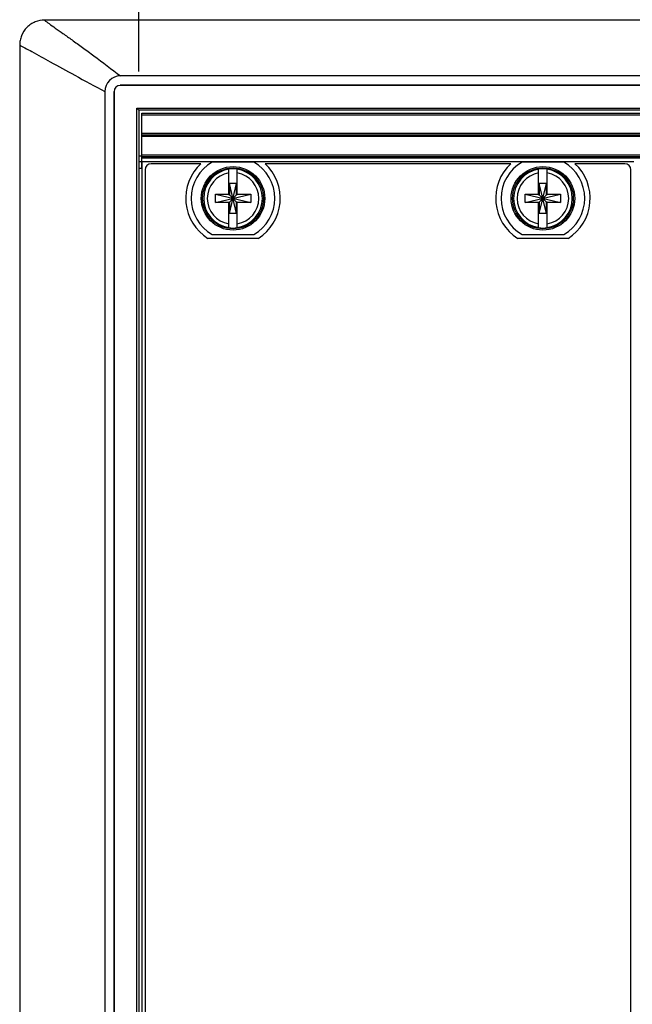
# Model space of a CAD drawing. Header units: inches. Extents: x 0 to 34, y 0 to 22.
# Tile 27 of 54: x 5.5 to 6.5, y 14.4 to 16. Entities that reach past the tile are written whole.
import ezdxf

# ---------------------------------------------------------------- set-up
doc = ezdxf.new("R2010")
doc.units = ezdxf.units.IN
doc.header["$LTSCALE"] = 1.87
doc.header["$MEASUREMENT"] = 0
doc.layers.get('0').update_dxf_attribs({"linetype": 'CONTINUOUS'})
for name, color, linetype in [('02___PRT_ALL_AXES', 7, 'CONTINUOUS'), ('0_COMPONENTS', 7, 'CONTINUOUS'), ('DIMENSIONS', 7, 'CONTINUOUS')]:
    doc.layers.add(name, color=color, linetype=linetype)
doc.styles.get("Standard").update_dxf_attribs({"font": 'txt', "width": 0.8})
doc.dimstyles.new('DIMSTYLE_2', dxfattribs={"dimtxt": 0.125, "dimasz": 0.18, "dimexe": 0.18, "dimexo": 0.0625, "dimgap": 0.09, "dimtad": 0, "dimtih": 1, "dimtoh": 1, "dimlfac": 2, "dimzin": 4, "dimdsep": 46, "dimtxsty": 'STANDARD', "dimblk": '_FILLED', "dimblk1": '_FILLED', "dimblk2": '_FILLED', "dimcen": 0.09, "dimadec": 0, "dimazin": 0, "dimtfac": 1, "dimtofl": 0, "dimtmove": 0, "dimatfit": 3, "dimldrblk": '_FILLED', "dimfxl": 1, "dimtolj": 1, "dimtzin": 4, "dimarcsym": 0})

# ---------------------------------------------------------------- blocks, each defined once
blk = doc.blocks.new('_FILLED')
at = {"color": 0, "linetype": 'BYBLOCK'}
blk.add_solid([(0, 0), (-1, 0.1736), (-1, -0.1736)], dxfattribs=at)
blk = doc.blocks.new('*D17')
at = {"layer": 'DIMENSIONS', "color": 2, "linetype": 'CONTINUOUS'}
for p, q in [((5.6781, 15.952), (5.6781, 17.0735)), ((8.4831, 15.952), (8.4831, 17.0735)), ((5.6781, 16.9485), (6.4056, 16.9485)), ((8.4831, 16.9485), (7.7556, 16.9485))]:
    blk.add_line(p, q, dxfattribs=at)
at = {"layer": 'DIMENSIONS', "color": 2, "linetype": 'CONTINUOUS', "xscale": 0.18, "yscale": 0.18, "zscale": 0.18, "rotation": 180}
blk.add_blockref('_FILLED', (5.6781, 16.9485), dxfattribs=at)
at = {"layer": 'DIMENSIONS', "color": 2, "linetype": 'CONTINUOUS', "xscale": 0.18, "yscale": 0.18, "zscale": 0.18}
blk.add_blockref('_FILLED', (8.4831, 16.9485), dxfattribs=at)
at = {"layer": 'DIMENSIONS', "color": 2, "linetype": 'CONTINUOUS', "insert": (7.0806, 17.011), "char_height": 0.125, "width": 1.225, "attachment_point": 2, "line_spacing_factor": 0.9}
blk.add_mtext('5.61{\\Ftxt.shx;\\W1.000000;\\H0.125000; }[142.5]', dxfattribs=at)

msp = doc.modelspace()

# ---------------------------------------------------------------- linework, layer by layer
at = {"color": 7, "linetype": 'CONTINUOUS'}
for p, q in [((8.63605, 16.03454), (5.52605, 16.03454)), ((5.48605, 15.99454), (5.48605, 12.91804)), ((8.51355, 15.94454), (5.64855, 15.94454)), ((5.62355, 15.91954), (5.62355, 13.15754)), ((5.62382, 15.91954), (5.62355, 15.91954)), ((5.63813, 15.91947), (5.63813, 13.15762)), ((5.63839, 15.91921), (5.63813, 15.91947)), ((5.63839, 15.91921), (5.63839, 13.15788)), ((5.64839, 15.92921), (5.64813, 15.92947)), ((8.51298, 15.92947), (5.64813, 15.92947)), ((8.51272, 15.92921), (5.64839, 15.92921)), ((5.67522, 13.18471), (5.67522, 15.89238)), ((5.67805, 15.88954), (5.67522, 15.89238)), ((5.67522, 15.89238), (8.48589, 15.89238)), ((5.67805, 15.88954), (5.67805, 13.18754)), ((8.48305, 15.88954), (5.67805, 15.88954)), ((5.6833, 15.79604), (5.6833, 15.88457)), ((5.6833, 15.88457), (8.4783, 15.88457)), ((5.6833, 15.88207), (8.4783, 15.88207)), ((5.6833, 15.85207), (8.4783, 15.85207)), ((5.6833, 15.84957), (8.4783, 15.84957)), ((8.4783, 15.84707), (5.6833, 15.84707)), ((5.6838, 15.80607), (5.67805, 15.80607)), ((5.6833, 15.81707), (8.4783, 15.81707)), ((5.6833, 15.81457), (8.4783, 15.81457)), ((8.4783, 15.81207), (5.6833, 15.81207)), ((5.86398, 15.80557), (5.79663, 15.80557)), ((6.36398, 15.80557), (6.29663, 15.80557)), ((5.6883, 15.79307), (5.6883, 13.28957)), ((5.77855, 15.80307), (5.6983, 15.80307)), ((5.82341, 15.75292), (5.82341, 15.79439)), ((5.83719, 15.75292), (5.83719, 15.79439)), ((6.27855, 15.80307), (5.88205, 15.80307)), ((6.32341, 15.75292), (6.32341, 15.79439)), ((6.33719, 15.75292), (6.33719, 15.79439)), ((6.4623, 15.80307), (6.38205, 15.80307)), ((6.4723, 13.28957), (6.4723, 15.79307)), ((5.82445, 15.7228), (5.83616, 15.77133)), ((5.82445, 15.77133), (5.82445, 15.75292)), ((5.83616, 15.7228), (5.82445, 15.77133)), ((5.83616, 15.77133), (5.82445, 15.77133)), ((5.83616, 15.75292), (5.83616, 15.77133)), ((6.32445, 15.7228), (6.33616, 15.77133)), ((6.32445, 15.77133), (6.32445, 15.75292)), ((6.33616, 15.7228), (6.32445, 15.77133)), ((6.33616, 15.77133), (6.32445, 15.77133)), ((6.33616, 15.75292), (6.33616, 15.77133)), ((5.80176, 15.74018), (5.80176, 15.75396)), ((5.80176, 15.75396), (5.85885, 15.74018)), ((5.80176, 15.74018), (5.85885, 15.75396)), ((5.80176, 15.75396), (5.82341, 15.75396)), ((5.82341, 15.75292), (5.82445, 15.75292)), ((5.82341, 15.69974), (5.82341, 15.74121)), ((5.82341, 15.74121), (5.82445, 15.74121)), ((5.82445, 15.74121), (5.83616, 15.75292)), ((5.83616, 15.74121), (5.82445, 15.75292)), ((5.82445, 15.74121), (5.82445, 15.7228)), ((5.83719, 15.75292), (5.83616, 15.75292)), ((5.83616, 15.7228), (5.83616, 15.74121)), ((5.83719, 15.74121), (5.83616, 15.74121)), ((5.83719, 15.75396), (5.85885, 15.75396)), ((5.83719, 15.69974), (5.83719, 15.74121)), ((5.85885, 15.75396), (5.85885, 15.74018)), ((6.30176, 15.74018), (6.30176, 15.75396)), ((6.30176, 15.74018), (6.35885, 15.75396)), ((6.30176, 15.75396), (6.32341, 15.75396)), ((6.30176, 15.75396), (6.35885, 15.74018)), ((6.32341, 15.75292), (6.32445, 15.75292)), ((6.32341, 15.69974), (6.32341, 15.74121)), ((6.32341, 15.74121), (6.32445, 15.74121)), ((6.32445, 15.74121), (6.33616, 15.75292)), ((6.33616, 15.74121), (6.32445, 15.75292)), ((6.32445, 15.74121), (6.32445, 15.7228)), ((6.33719, 15.75292), (6.33616, 15.75292)), ((6.33616, 15.7228), (6.33616, 15.74121)), ((6.33719, 15.74121), (6.33616, 15.74121)), ((6.33719, 15.75396), (6.35885, 15.75396)), ((6.33719, 15.69974), (6.33719, 15.74121)), ((6.35885, 15.75396), (6.35885, 15.74018)), ((5.82341, 15.74018), (5.80176, 15.74018)), ((5.85885, 15.74018), (5.83719, 15.74018)), ((6.32341, 15.74018), (6.30176, 15.74018)), ((6.35885, 15.74018), (6.33719, 15.74018)), ((5.83616, 15.7228), (5.82445, 15.7228)), ((6.33616, 15.7228), (6.32445, 15.7228)), ((5.87097, 15.68257), (5.78964, 15.68257)), ((5.79663, 15.68857), (5.86398, 15.68857)), ((6.37097, 15.68257), (6.28964, 15.68257)), ((6.29663, 15.68857), (6.36398, 15.68857))]:
    msp.add_line(p, q, dxfattribs=at)
for centre, radius in [((5.8303, 15.74707), 0.05125), ((5.8303, 15.74707), 0.04902), ((6.3303, 15.74707), 0.05125), ((6.3303, 15.74707), 0.04902)]:
    msp.add_circle(centre, radius, dxfattribs=at)
for centre, radius, start, end in [((5.64855, 15.91954), 0.025, 90, 180), ((5.8303, 15.74707), 0.0675, 119.92643, 240.07357), ((5.8303, 15.74707), 0.0675, 299.92643, 60.07357), ((6.3303, 15.74707), 0.0675, 119.92643, 240.07357), ((6.3303, 15.74707), 0.0675, 299.92643, 60.07357), ((5.6983, 15.79307), 0.01, 90, 180), ((5.8303, 15.74707), 0.07625, 132.74124, 237.76867), ((5.8303, 15.74707), 0.04737, 98.36374, 261.63626), ((5.8303, 15.74707), 0.04782, 81.71661, 98.28339), ((5.8303, 15.74707), 0.04737, 278.36374, 81.63626), ((5.8303, 15.74707), 0.07625, 302.23133, 47.25876), ((6.3303, 15.74707), 0.07625, 132.74124, 237.76867), ((6.3303, 15.74707), 0.04737, 98.36374, 261.63626), ((6.3303, 15.74707), 0.04782, 81.71661, 98.28339), ((6.3303, 15.74707), 0.04737, 278.36374, 81.63626), ((6.3303, 15.74707), 0.07625, 302.23133, 47.25876), ((6.4623, 15.79307), 0.01, 0, 90), ((5.8303, 15.74707), 0.0416, 99.53359, 260.46641), ((5.8303, 15.74707), 0.0416, 279.53359, 80.46641), ((6.3303, 15.74707), 0.0416, 99.53359, 260.46641), ((6.3303, 15.74707), 0.0416, 279.53359, 80.46641), ((5.8303, 15.74707), 0.04782, 261.71661, 278.28339), ((6.3303, 15.74707), 0.04782, 261.71661, 278.28339)]:
    msp.add_arc(centre, radius, start, end, dxfattribs=at)
msp.add_ellipse((5.64839, 15.91921), major_axis=(-0.00707, 0.00707), ratio=0.9996955, start_param=-0.7852459, end_param=0.7852459, dxfattribs=at)
for points, knots in [([(5.52605, 16.03454), (5.52104, 16.03454), (5.51324, 16.03305), (5.50396, 16.02821), (5.49553, 16.02142), (5.48963, 16.01212), (5.48661, 16.00211), (5.48605, 15.99702), (5.48605, 15.99454)], [0, 0, 0, 0, 0.2407643, 0.3694125, 0.4996788, 0.756448, 0.8813246, 1, 1, 1, 1]), ([(5.52605, 16.03454), (5.5285, 16.03264), (5.53428, 16.02837), (5.54425, 16.02126), (5.5566, 16.01255), (5.5712, 16.0022), (5.5879, 15.99021), (5.61409, 15.97103), (5.63447, 15.95555), (5.64855, 15.94454)], [0, 0, 0, 0, 0.0611325, 0.1418705, 0.2415423, 0.3594593, 0.4949343, 0.6472903, 1, 1, 1, 1]), ([(5.48605, 15.99454), (5.48887, 15.99305), (5.49538, 15.9895), (5.51181, 15.98042), (5.53857, 15.96555), (5.57785, 15.944), (5.6073, 15.92817), (5.62355, 15.91954)], [0, 0, 0, 0, 0.0611191, 0.1418881, 0.359581, 0.647479, 1, 1, 1, 1])]:
    msp.add_open_spline(points, degree=3, knots=knots, dxfattribs=at)
at = {"layer": '02___PRT_ALL_AXES', "color": 7, "linetype": 'CONTINUOUS'}
for p, q in [((5.6838, 13.27607), (5.6838, 15.80657)), ((5.6838, 15.80657), (6.4768, 15.80657)), ((5.67805, 15.79604), (5.6838, 15.79604))]:
    msp.add_line(p, q, dxfattribs=at)
at = {"layer": '0_COMPONENTS', "color": 4, "linetype": 'CONTINUOUS'}
msp.add_line((5.6833, 15.81532), (5.67805, 15.81532), dxfattribs=at)

# ---------------------------------------------------------------- dimensions: what is measured, and where the dimension line sits
at = {"layer": 'DIMENSIONS', "color": 2, "linetype": 'CONTINUOUS'}
dim = msp.add_linear_dim(base=(8.48305, 16.94854), p1=(5.67805, 15.95204), p2=(8.48305, 15.95204), dimstyle='DIMSTYLE_2', dxfattribs=at)
dim.commit()
dim.dimension.update_dxf_attribs({"geometry": '*D17', "text_midpoint": (6.95555, 16.94854), "dimtype": 160})

doc.saveas('drawing.dxf')
